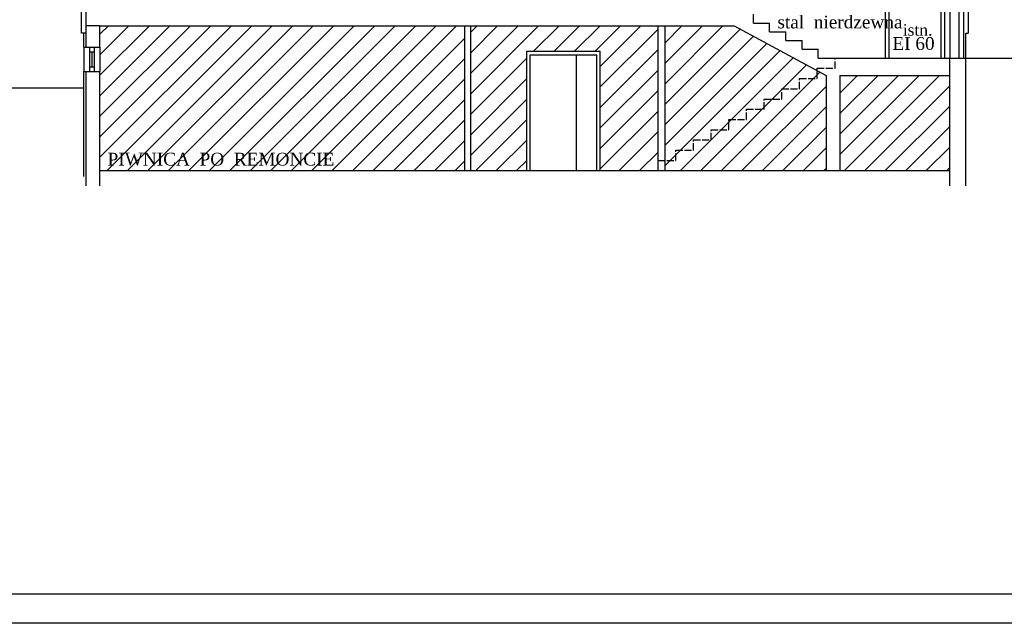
# Model space of a CAD drawing. Extents: x -4334 to 79223, y -1882 to 29514.
# Tile 52 of 60: x 46314 to 48014, y 14423 to 15464. Entities that reach past the tile are written whole.
import ezdxf

# ---------------------------------------------------------------- set-up
doc = ezdxf.new("R2010")
doc.units = 0
doc.header["$MEASUREMENT"] = 0
doc.linetypes.add('ACAD_ISO02W100', pattern=[15, 12, -3])
for name, color, linetype in [('CIENKIE', 251, 'CONTINUOUS'), ('NAPIS', 251, 'CONTINUOUS'), ('PRZERYW', 251, 'ACAD_ISO02W100'), ('SCIANY', 251, 'CONTINUOUS'), ('urzadzenia', 251, 'CONTINUOUS')]:
    doc.layers.add(name, color=color, linetype=linetype)
doc.styles.add('NEWROMAN', font='TIMES.TTF')

msp = doc.modelspace()

# ---------------------------------------------------------------- hatches: boundary and pattern name
at = {"layer": 'urzadzenia', "ltscale": 3}
h = msp.add_hatch(dxfattribs=at)
h.set_pattern_fill('ANSI31', color=256, scale=200, style=0)
h.set_pattern_definition([(45, (19983.746, 14496.535), (-17.67767, 17.67767), [])])
h.paths.add_polyline_path([(47082.89, 15203.86), (47082.89, 15453.86), (46452.89, 15453.86), (46452.89, 15416.86), (46452.89, 15374.86), (46452.89, 15203.86)])
h.paths.add_polyline_path([(47416.36, 15203.86), (47416.36, 15453.86), (47092.89, 15453.86), (47092.89, 15203.86), (47189.6, 15203.86), (47189.6, 15409.86), (47316.6, 15409.86), (47316.6, 15203.86)])
h.paths.add_polyline_path([(47547.55, 15453.86), (47428.36, 15453.86), (47428.36, 15221.53), (47446.86, 15221.53), (47446.86, 15239.19), (47477.36, 15239.19), (47477.36, 15256.85), (47507.86, 15256.85), (47507.86, 15274.51), (47538.36, 15274.51), (47538.36, 15292.17), (47568.86, 15292.17), (47568.86, 15309.83), (47599.36, 15309.83), (47599.36, 15327.49), (47629.86, 15327.49), (47629.86, 15345.15), (47660.36, 15345.15), (47660.36, 15362.81), (47690.86, 15362.81), (47690.86, 15376.5)])
h.paths.add_polyline_path([(47690.86, 15376.5), (47690.86, 15362.81), (47660.36, 15362.81), (47660.36, 15345.15), (47629.86, 15345.15), (47629.86, 15327.49), (47599.36, 15327.49), (47599.36, 15309.83), (47568.86, 15309.83), (47568.86, 15292.17), (47538.36, 15292.17), (47538.36, 15274.51), (47507.86, 15274.51), (47507.86, 15256.85), (47477.36, 15256.85), (47477.36, 15239.19), (47446.86, 15239.19), (47446.86, 15221.53), (47428.36, 15221.53), (47428.36, 15203.86), (47706.35, 15203.86), (47706.35, 15368.13)])
h.paths.add_polyline_path([(47919.89, 15203.86), (47919.89, 15368.13), (47730.35, 15368.13), (47730.35, 15203.86)])
h.paths.add_polyline_path([(46461.17, 15240.24), (46853.49, 15240.24), (46853.49, 15206.74), (46461.17, 15206.74)], flags=24)

# ---------------------------------------------------------------- linework, layer by layer
at = {"layer": 'CIENKIE', "ltscale": 3}
for p, q in [((47943.89, 15398.13), (47943.89, 16708.81)), ((47808.59, 15600.79), (47808.59, 15398.13)), ((47814.59, 15596.36), (47814.59, 15398.13)), ((47904.59, 15596.36), (47904.59, 15398.13)), ((47910.59, 15600.79), (47910.59, 15398.13)), ((47919.89, 15596.36), (47919.89, 15398.13)), ((47935.89, 15398.13), (47935.89, 15596.36)), ((47951.89, 15596.36), (47951.89, 15441.29)), ((46428.89, 15416.86), (46428.89, 15568.86)), ((46452.89, 15453.86), (46428.89, 15453.86)), ((47947.89, 15398.13), (47947.89, 15441.29)), ((47947.89, 15441.29), (47951.89, 15441.29)), ((46424.89, 15416.86), (46424.89, 15374.86)), ((46435.3, 15374.86), (46435.3, 15416.86)), ((46443.3, 15374.86), (46443.3, 15416.86)), ((46452.89, 15416.86), (46452.89, 15374.86)), ((46435.3, 15408.86), (46443.3, 15408.86)), ((46439.3, 15382.86), (46439.3, 15408.86)), ((47189.6, 15203.86), (47189.6, 15409.86)), ((47189.6, 15409.86), (47316.6, 15409.86)), ((47195.6, 15203.86), (47195.6, 15403.86)), ((47195.6, 15403.86), (47310.6, 15403.86)), ((47275.6, 15203.86), (47275.6, 15403.86)), ((47310.6, 15203.86), (47310.6, 15403.86)), ((47316.6, 15203.86), (47316.6, 15409.86)), ((46435.3, 15382.86), (46443.3, 15382.86)), ((46428.89, 15177.58), (46428.89, 15374.86)), ((46428.89, 15177.58), (46428.89, 15374.86)), ((49680.31, 14472.87), (45930.31, 14472.87)), ((49730.31, 14422.87), (45530.31, 14422.87))]:
    msp.add_line(p, q, dxfattribs=at)
at = {"layer": 'PRZERYW'}
for p, q in [((47721.89, 15380.47), (47721.89, 15398.13)), ((47690.86, 15380.47), (47721.89, 15380.47)), ((47690.86, 15362.81), (47690.86, 15380.47)), ((47660.36, 15362.81), (47690.86, 15362.81)), ((47660.36, 15345.15), (47660.36, 15362.81)), ((47629.86, 15345.15), (47660.36, 15345.15)), ((47629.86, 15327.49), (47629.86, 15345.15)), ((47599.36, 15327.49), (47629.86, 15327.49)), ((47599.36, 15309.83), (47599.36, 15327.49)), ((47568.86, 15309.83), (47599.36, 15309.83)), ((47568.86, 15292.17), (47568.86, 15309.83)), ((47538.36, 15292.17), (47568.86, 15292.17)), ((47538.36, 15274.51), (47538.36, 15292.17)), ((47507.86, 15274.51), (47538.36, 15274.51)), ((47507.86, 15256.85), (47507.86, 15274.51)), ((47477.36, 15256.85), (47507.86, 15256.85)), ((47477.36, 15239.19), (47477.36, 15256.85)), ((47446.86, 15239.19), (47477.36, 15239.19)), ((47446.86, 15221.53), (47446.86, 15239.19)), ((47416.36, 15221.53), (47446.86, 15221.53)), ((47416.36, 15203.86), (47416.36, 15221.53))]:
    msp.add_line(p, q, dxfattribs=at)
at = {"layer": 'SCIANY', "ltscale": 3}
for p, q in [((46420.89, 15441.29), (46420.89, 15568.86)), ((47580.89, 15458.6), (47580.89, 15473.71)), ((46452.89, 15453.86), (47547.55, 15453.86)), ((46452.89, 15416.86), (46452.89, 15453.86)), ((47082.89, 15203.86), (47082.89, 15453.86)), ((47092.89, 15203.86), (47092.89, 15453.86)), ((47416.36, 15203.86), (47416.36, 15453.86)), ((47428.36, 15203.86), (47428.36, 15453.86)), ((47547.55, 15453.86), (47706.35, 15368.13)), ((47580.89, 15458.6), (47608.89, 15458.6)), ((47608.89, 15443.48), (47608.89, 15458.6)), ((46428.89, 15441.29), (46420.89, 15441.29)), ((46424.89, 15416.86), (46424.89, 15441.29)), ((47608.89, 15443.48), (47636.89, 15443.48)), ((47636.89, 15428.36), (47636.89, 15443.48)), ((46424.89, 15416.86), (46452.89, 15416.86)), ((47636.89, 15428.36), (47664.89, 15428.36)), ((47664.89, 15413.25), (47664.89, 15428.36)), ((47664.89, 15413.25), (47692.89, 15413.25)), ((47692.89, 15398.13), (47692.89, 15413.25)), ((47692.89, 15398.13), (48168.49, 15398.13)), ((47919.89, 15177.58), (47919.89, 15398.13)), ((47947.89, 15177.58), (47947.89, 15398.13)), ((46424.89, 15193.85), (46424.89, 15374.86)), ((46424.89, 15374.86), (46452.89, 15374.86)), ((46452.89, 15177.58), (46452.89, 15374.86)), ((47706.35, 15368.13), (47706.35, 15203.86)), ((47730.35, 15368.13), (47730.35, 15203.86)), ((47730.35, 15368.13), (47919.89, 15368.13)), ((46263.7, 15346.86), (46424.89, 15346.86)), ((46452.89, 15203.86), (47919.89, 15203.86))]:
    msp.add_line(p, q, dxfattribs=at)

# ---------------------------------------------------------------- texts
at = {"layer": 'NAPIS', "ltscale": 3, "style": 'NEWROMAN'}
for s, height, p in [('stal  nierdzewna', 22, (47622.39, 15449.35)), ('istn.', 20, (47838.79, 15436.78)), ('PIWNICA  PO  REMONCIE', 22, (46466.13, 15212.74))]:
    msp.add_text(s, height=height, dxfattribs=at).set_placement(p)
at = {"layer": 'NAPIS', "style": 'NEWROMAN'}
msp.add_text('EI 60', height=22, dxfattribs=at).set_placement((47820.86, 15412.31))

doc.saveas('drawing.dxf')
